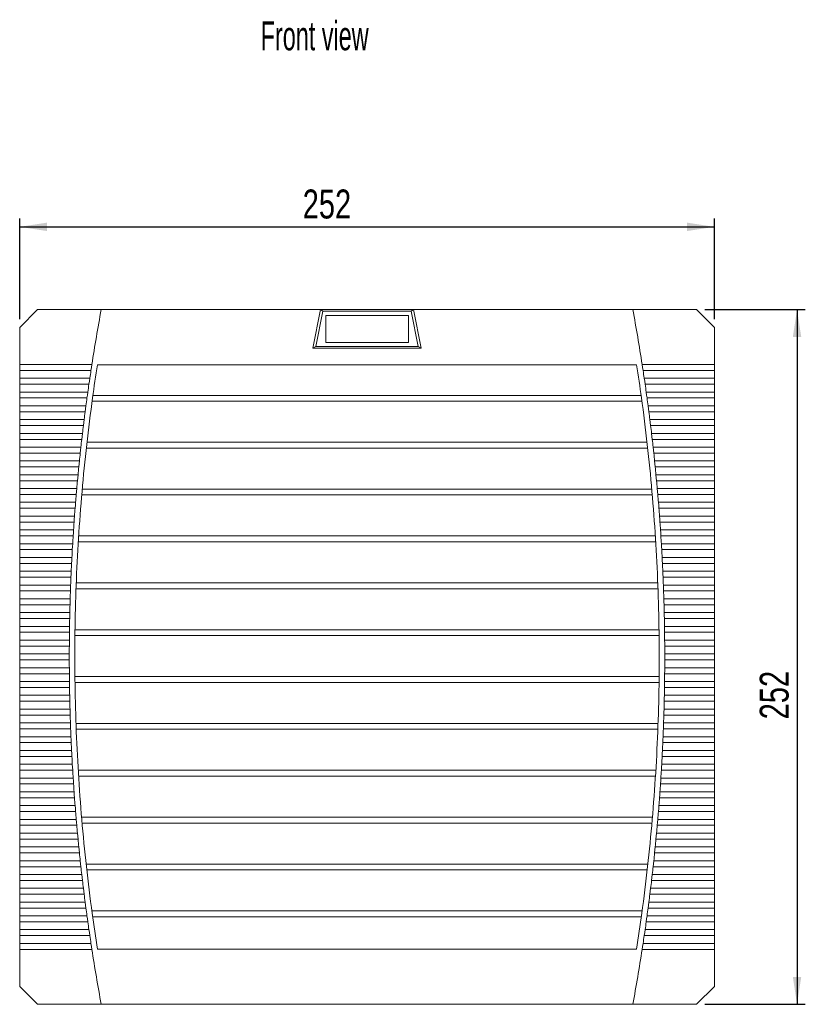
# Model space of a CAD drawing. Header units: millimetres. Extents: x 56 to 868, y 196 to 587.
# Tile 1 of 2: x 56 to 341, y 229 to 586. Entities that reach past the tile are written whole.
import ezdxf

# ---------------------------------------------------------------- set-up
doc = ezdxf.new("R2010")
doc.units = ezdxf.units.MM
doc.header["$LTSCALE"] = 3
doc.layers.add('AA', color=7, linetype='Continuous')
doc.styles.add('SLDTEXTSTYLE0', font='TXT', dxfattribs={"width": 0.75})
doc.styles.add('SLDTEXTSTYLE1', font='TXT', dxfattribs={"width": 0.605})
doc.dimstyles.new('SLDDIMSTYLE0', dxfattribs={"dimtxt": 10.5, "dimasz": 9.906, "dimexe": 0, "dimexo": 0.0625, "dimgap": 2.625, "dimtad": 1, "dimrnd": 1e-09, "dimzin": 12, "dimdsep": 46, "dimtxsty": 'SLDTEXTSTYLE0', "dimsah": 1, "dimcen": 0.09, "dimadec": 0, "dimazin": 3, "dimtfac": 1, "dimtofl": 0, "dimtmove": 0, "dimatfit": 3, "dimfxl": 1, "dimfrac": 2, "dimtolj": 1, "dimtzin": 12, "dimarcsym": 0})

# ---------------------------------------------------------------- blocks, each defined once
blk = doc.blocks.new('*D3')
at = {"layer": 'AA', "color": 7}
for p, q in [((56.22, 477.64), (56.22, 514.14)), ((56.22, 511.14), (308.22, 511.14)), ((308.22, 477.64), (308.22, 514.14))]:
    blk.add_line(p, q, dxfattribs=at)
for points in [[(56.22, 511.14), (66.13, 509.61), (66.13, 512.66)], [(308.22, 511.14), (298.31, 512.66), (298.31, 509.61)]]:
    blk.add_solid(points, dxfattribs=at)
at = {"layer": 'AA', "color": 7, "insert": (158.89, 524.67, 14.23), "char_height": 10.5, "attachment_point": 1, "style": 'SLDTEXTSTYLE0'}
blk.add_mtext('252', dxfattribs=at)
blk = doc.blocks.new('*D4')
at = {"layer": 'AA', "color": 7}
for p, q in [((304.72, 481.14), (341.22, 481.14)), ((338.22, 481.14), (338.22, 229.14)), ((304.72, 229.14), (341.22, 229.14))]:
    blk.add_line(p, q, dxfattribs=at)
for points in [[(338.22, 481.14), (336.7, 471.23), (339.74, 471.23)], [(338.22, 229.14), (339.74, 239.04), (336.7, 239.04)]]:
    blk.add_solid(points, dxfattribs=at)
at = {"layer": 'AA', "color": 7, "insert": (324.68, 332.51, 14.23), "char_height": 10.5, "attachment_point": 1, "rotation": 90, "style": 'SLDTEXTSTYLE0'}
blk.add_mtext('252', dxfattribs=at)

msp = doc.modelspace()

# ---------------------------------------------------------------- linework, layer by layer
at = {"color": 7, "linetype": 'Continuous', "lineweight": 15}
for p, q in [((62.719, 481.137), (56.219, 474.637)), ((85.804, 481.137), (62.719, 481.137)), ((165.344, 481.137), (85.804, 481.137)), ((165.344, 481.137), (162.573, 467.137)), ((166.245, 480.537), (163.711, 467.737)), ((166.245, 480.537), (165.344, 481.137)), ((199.094, 481.137), (165.344, 481.137)), ((198.194, 480.537), (166.245, 480.537)), ((167.219, 479.037), (197.219, 479.037)), ((167.219, 469.237), (167.219, 479.037)), ((197.219, 479.037), (197.219, 469.237)), ((199.094, 481.137), (198.194, 480.537)), ((200.727, 467.737), (198.194, 480.537)), ((201.865, 467.137), (199.094, 481.137)), ((278.635, 481.137), (199.094, 481.137)), ((301.719, 481.137), (278.635, 481.137)), ((308.219, 474.637), (301.719, 481.137)), ((56.219, 474.637), (56.219, 461.214)), ((308.219, 461.214), (308.219, 474.637)), ((197.219, 469.237), (167.219, 469.237)), ((162.573, 467.137), (163.711, 467.737)), ((162.573, 467.137), (201.865, 467.137)), ((163.711, 467.737), (200.727, 467.737)), ((200.727, 467.737), (201.865, 467.137)), ((56.219, 461.214), (82.41, 461.214)), ((56.219, 461.214), (56.219, 459.06)), ((82.41, 461.214), (82.243, 460.137)), ((280.017, 461.137), (84.422, 461.137)), ((282.029, 461.214), (308.219, 461.214)), ((282.195, 460.137), (282.029, 461.214)), ((308.219, 459.06), (308.219, 461.214)), ((82.079, 459.06), (56.219, 459.06)), ((56.219, 459.06), (56.219, 456.214)), ((82.243, 460.137), (82.079, 459.06)), ((282.195, 460.137), (282.36, 459.06)), ((308.219, 459.06), (282.36, 459.06)), ((308.219, 456.214), (308.219, 459.06)), ((56.219, 456.214), (81.652, 456.214)), ((56.219, 456.214), (56.219, 454.06)), ((81.337, 454.06), (56.219, 454.06)), ((56.219, 454.06), (56.219, 451.214)), ((81.494, 455.137), (81.337, 454.06)), ((81.652, 456.214), (81.494, 455.137)), ((282.787, 456.214), (308.219, 456.214)), ((282.945, 455.137), (282.787, 456.214)), ((282.945, 455.137), (283.102, 454.06)), ((308.219, 454.06), (283.102, 454.06)), ((308.219, 454.06), (308.219, 456.214)), ((308.219, 451.214), (308.219, 454.06)), ((56.219, 451.214), (80.931, 451.214)), ((56.219, 451.214), (56.219, 449.06)), ((80.781, 450.137), (80.632, 449.06)), ((80.931, 451.214), (80.781, 450.137)), ((281.655, 450.021), (82.784, 450.021)), ((283.507, 451.214), (308.219, 451.214)), ((283.658, 450.137), (283.507, 451.214)), ((283.658, 450.137), (283.806, 449.06)), ((308.219, 449.06), (308.219, 451.214)), ((80.632, 449.06), (56.219, 449.06)), ((56.219, 449.06), (56.219, 446.214)), ((82.493, 447.887), (281.946, 447.887)), ((308.219, 449.06), (283.806, 449.06)), ((308.219, 446.214), (308.219, 449.06)), ((56.219, 446.214), (80.248, 446.214)), ((56.219, 446.214), (56.219, 444.06)), ((79.965, 444.06), (56.219, 444.06)), ((56.219, 444.06), (56.219, 441.214)), ((80.105, 445.137), (79.965, 444.06)), ((80.248, 446.214), (80.105, 445.137)), ((284.191, 446.214), (308.219, 446.214)), ((284.333, 445.137), (284.191, 446.214)), ((284.333, 445.137), (284.474, 444.06)), ((308.219, 444.06), (284.474, 444.06)), ((308.219, 444.06), (308.219, 446.214)), ((308.219, 441.214), (308.219, 444.06)), ((56.219, 441.214), (79.602, 441.214)), ((56.219, 441.214), (56.219, 439.06)), ((79.467, 440.137), (79.335, 439.06)), ((79.602, 441.214), (79.467, 440.137)), ((284.837, 441.214), (308.219, 441.214)), ((284.971, 440.137), (284.837, 441.214)), ((284.971, 440.137), (285.104, 439.06)), ((308.219, 439.06), (308.219, 441.214)), ((79.335, 439.06), (56.219, 439.06)), ((56.219, 439.06), (56.219, 436.214)), ((56.219, 436.214), (78.992, 436.214)), ((56.219, 436.214), (56.219, 434.06)), ((78.992, 436.214), (78.866, 435.137)), ((308.219, 439.06), (285.104, 439.06)), ((285.446, 436.214), (308.219, 436.214)), ((285.573, 435.137), (285.446, 436.214)), ((308.219, 436.214), (308.219, 439.06)), ((308.219, 434.06), (308.219, 436.214)), ((78.741, 434.06), (56.219, 434.06)), ((56.219, 434.06), (56.219, 431.214)), ((78.866, 435.137), (78.741, 434.06)), ((283.803, 433.021), (80.635, 433.021)), ((285.573, 435.137), (285.697, 434.06)), ((308.219, 434.06), (285.697, 434.06)), ((308.219, 431.214), (308.219, 434.06)), ((56.219, 431.214), (78.42, 431.214)), ((56.219, 431.214), (56.219, 429.06)), ((78.185, 429.06), (56.219, 429.06)), ((56.219, 429.06), (56.219, 426.214)), ((78.302, 430.137), (78.185, 429.06)), ((78.42, 431.214), (78.302, 430.137)), ((80.398, 430.887), (284.041, 430.887)), ((286.019, 431.214), (308.219, 431.214)), ((286.137, 430.137), (286.019, 431.214)), ((286.137, 430.137), (286.254, 429.06)), ((308.219, 429.06), (286.254, 429.06)), ((308.219, 429.06), (308.219, 431.214)), ((308.219, 426.214), (308.219, 429.06)), ((56.219, 426.214), (77.885, 426.214)), ((56.219, 426.214), (56.219, 424.06)), ((77.774, 425.137), (77.665, 424.06)), ((77.885, 426.214), (77.774, 425.137)), ((286.554, 426.214), (308.219, 426.214)), ((286.665, 425.137), (286.554, 426.214)), ((286.665, 425.137), (286.773, 424.06)), ((308.219, 424.06), (308.219, 426.214)), ((77.665, 424.06), (56.219, 424.06)), ((56.219, 424.06), (56.219, 421.214)), ((308.219, 424.06), (286.773, 424.06)), ((308.219, 421.214), (308.219, 424.06)), ((56.219, 421.214), (77.386, 421.214)), ((56.219, 421.214), (56.219, 419.06)), ((77.182, 419.06), (56.219, 419.06)), ((56.219, 419.06), (56.219, 416.214)), ((77.283, 420.137), (77.182, 419.06)), ((77.386, 421.214), (77.283, 420.137)), ((287.053, 421.214), (308.219, 421.214)), ((287.155, 420.137), (287.053, 421.214)), ((287.155, 420.137), (287.256, 419.06)), ((308.219, 419.06), (287.256, 419.06)), ((308.219, 419.06), (308.219, 421.214)), ((308.219, 416.214), (308.219, 419.06)), ((56.219, 416.214), (56.219, 414.06)), ((56.219, 416.214), (76.924, 416.214)), ((76.829, 415.137), (76.736, 414.06)), ((76.924, 416.214), (76.829, 415.137)), ((285.524, 416.021), (78.915, 416.021)), ((287.515, 416.214), (308.219, 416.214)), ((287.609, 415.137), (287.515, 416.214)), ((287.609, 415.137), (287.703, 414.06)), ((308.219, 414.06), (308.219, 416.214)), ((76.736, 414.06), (56.219, 414.06)), ((56.219, 414.06), (56.219, 411.214)), ((56.219, 411.214), (76.499, 411.214)), ((56.219, 411.214), (56.219, 409.06)), ((76.499, 411.214), (76.412, 410.137)), ((78.73, 413.887), (285.709, 413.887)), ((308.219, 414.06), (287.703, 414.06)), ((287.94, 411.214), (308.219, 411.214)), ((288.027, 410.137), (287.94, 411.214)), ((308.219, 411.214), (308.219, 414.06)), ((308.219, 409.06), (308.219, 411.214)), ((76.327, 409.06), (56.219, 409.06)), ((56.219, 409.06), (56.219, 406.214)), ((76.412, 410.137), (76.327, 409.06)), ((288.027, 410.137), (288.112, 409.06)), ((308.219, 409.06), (288.112, 409.06)), ((308.219, 406.214), (308.219, 409.06)), ((56.219, 406.214), (76.11, 406.214)), ((56.219, 406.214), (56.219, 404.06)), ((75.953, 404.06), (56.219, 404.06)), ((56.219, 404.06), (56.219, 401.214)), ((76.031, 405.137), (75.953, 404.06)), ((76.11, 406.214), (76.031, 405.137)), ((288.329, 406.214), (308.219, 406.214)), ((288.408, 405.137), (288.329, 406.214)), ((288.408, 405.137), (288.485, 404.06)), ((308.219, 404.06), (288.485, 404.06)), ((308.219, 404.06), (308.219, 406.214)), ((308.219, 401.214), (308.219, 404.06)), ((56.219, 401.214), (75.757, 401.214)), ((56.219, 401.214), (56.219, 399.06)), ((75.686, 400.137), (75.617, 399.06)), ((75.757, 401.214), (75.686, 400.137)), ((288.681, 401.214), (308.219, 401.214)), ((288.753, 400.137), (288.681, 401.214)), ((288.753, 400.137), (288.822, 399.06)), ((308.219, 399.06), (308.219, 401.214)), ((75.617, 399.06), (56.219, 399.06)), ((56.219, 399.06), (56.219, 396.214)), ((77.486, 396.887), (286.952, 396.887)), ((286.82, 399.021), (77.618, 399.021)), ((308.219, 399.06), (288.822, 399.06)), ((308.219, 396.214), (308.219, 399.06)), ((56.219, 396.214), (75.441, 396.214)), ((56.219, 396.214), (56.219, 394.06)), ((75.316, 394.06), (56.219, 394.06)), ((56.219, 394.06), (56.219, 391.214)), ((75.378, 395.137), (75.316, 394.06)), ((75.441, 396.214), (75.378, 395.137)), ((288.997, 396.214), (308.219, 396.214)), ((289.061, 395.137), (288.997, 396.214)), ((289.061, 395.137), (289.122, 394.06)), ((308.219, 394.06), (289.122, 394.06)), ((308.219, 394.06), (308.219, 396.214)), ((308.219, 391.214), (308.219, 394.06)), ((56.219, 391.214), (75.162, 391.214)), ((56.219, 391.214), (56.219, 389.06)), ((75.106, 390.137), (75.053, 389.06)), ((75.162, 391.214), (75.106, 390.137)), ((289.277, 391.214), (308.219, 391.214)), ((289.332, 390.137), (289.277, 391.214)), ((289.332, 390.137), (289.386, 389.06)), ((308.219, 389.06), (308.219, 391.214)), ((75.053, 389.06), (56.219, 389.06)), ((56.219, 389.06), (56.219, 386.214)), ((56.219, 386.214), (74.919, 386.214)), ((56.219, 386.214), (56.219, 384.06)), ((74.919, 386.214), (74.871, 385.137)), ((308.219, 389.06), (289.386, 389.06)), ((289.52, 386.214), (308.219, 386.214)), ((289.568, 385.137), (289.52, 386.214)), ((308.219, 386.214), (308.219, 389.06)), ((308.219, 384.06), (308.219, 386.214)), ((74.825, 384.06), (56.219, 384.06)), ((56.219, 384.06), (56.219, 381.214)), ((74.871, 385.137), (74.825, 384.06)), ((289.568, 385.137), (289.614, 384.06)), ((308.219, 384.06), (289.614, 384.06)), ((308.219, 381.214), (308.219, 384.06)), ((56.219, 381.214), (74.712, 381.214)), ((56.219, 381.214), (56.219, 379.06)), ((74.634, 379.06), (56.219, 379.06)), ((56.219, 379.06), (56.219, 376.214)), ((74.672, 380.137), (74.634, 379.06)), ((74.712, 381.214), (74.672, 380.137)), ((76.665, 379.887), (287.774, 379.887)), ((287.695, 382.021), (76.744, 382.021)), ((289.727, 381.214), (308.219, 381.214)), ((289.767, 380.137), (289.727, 381.214)), ((289.767, 380.137), (289.805, 379.06)), ((308.219, 379.06), (289.805, 379.06)), ((308.219, 379.06), (308.219, 381.214)), ((308.219, 376.214), (308.219, 379.06)), ((56.219, 376.214), (74.541, 376.214)), ((56.219, 376.214), (56.219, 374.06)), ((74.509, 375.137), (74.478, 374.06)), ((74.541, 376.214), (74.509, 375.137)), ((289.898, 376.214), (308.219, 376.214)), ((289.93, 375.137), (289.898, 376.214)), ((289.93, 375.137), (289.96, 374.06)), ((308.219, 374.06), (308.219, 376.214)), ((74.478, 374.06), (56.219, 374.06)), ((56.219, 374.06), (56.219, 371.214)), ((308.219, 374.06), (289.96, 374.06)), ((308.219, 371.214), (308.219, 374.06)), ((56.219, 371.214), (74.406, 371.214)), ((56.219, 371.214), (56.219, 369.06)), ((74.36, 369.06), (56.219, 369.06)), ((56.219, 369.06), (56.219, 366.214)), ((74.382, 370.137), (74.36, 369.06)), ((74.406, 371.214), (74.382, 370.137)), ((290.032, 371.214), (308.219, 371.214)), ((290.057, 370.137), (290.032, 371.214)), ((290.057, 370.137), (290.079, 369.06)), ((308.219, 369.06), (290.079, 369.06)), ((308.219, 369.06), (308.219, 371.214)), ((308.219, 366.214), (308.219, 369.06)), ((56.219, 366.214), (74.308, 366.214)), ((56.219, 366.214), (56.219, 364.06)), ((74.292, 365.137), (74.277, 364.06)), ((74.308, 366.214), (74.292, 365.137)), ((288.148, 365.021), (76.29, 365.021)), ((290.131, 366.214), (308.219, 366.214)), ((290.147, 365.137), (290.131, 366.214)), ((290.147, 365.137), (290.162, 364.06)), ((308.219, 364.06), (308.219, 366.214)), ((74.277, 364.06), (56.219, 364.06)), ((56.219, 364.06), (56.219, 361.214)), ((56.219, 361.214), (74.246, 361.214)), ((56.219, 361.214), (56.219, 359.06)), ((74.246, 361.214), (74.237, 360.137)), ((76.263, 362.887), (288.176, 362.887)), ((308.219, 364.06), (290.162, 364.06)), ((290.193, 361.214), (308.219, 361.214)), ((290.201, 360.137), (290.193, 361.214)), ((308.219, 361.214), (308.219, 364.06)), ((308.219, 359.06), (308.219, 361.214)), ((74.23, 359.06), (56.219, 359.06)), ((56.219, 359.06), (56.219, 356.214)), ((74.237, 360.137), (74.23, 359.06)), ((290.201, 360.137), (290.208, 359.06)), ((308.219, 359.06), (290.208, 359.06)), ((308.219, 356.214), (308.219, 359.06)), ((56.219, 356.214), (74.22, 356.214)), ((56.219, 356.214), (56.219, 354.06)), ((74.22, 354.06), (56.219, 354.06)), ((56.219, 354.06), (56.219, 351.214)), ((74.22, 356.214), (74.219, 355.137)), ((74.219, 355.137), (74.22, 354.06)), ((290.218, 356.214), (308.219, 356.214)), ((290.219, 355.137), (290.218, 356.214)), ((290.219, 355.137), (290.218, 354.06)), ((308.219, 354.06), (290.218, 354.06)), ((308.219, 354.06), (308.219, 356.214)), ((308.219, 351.214), (308.219, 354.06)), ((56.219, 351.214), (74.23, 351.214)), ((56.219, 351.214), (56.219, 349.06)), ((74.23, 351.214), (74.237, 350.137)), ((74.237, 350.137), (74.246, 349.06)), ((290.201, 350.137), (290.193, 349.06)), ((290.201, 350.137), (290.208, 351.214)), ((290.208, 351.214), (308.219, 351.214)), ((308.219, 349.06), (308.219, 351.214)), ((74.246, 349.06), (56.219, 349.06)), ((56.219, 349.06), (56.219, 346.214)), ((288.183, 348.021), (76.256, 348.021)), ((308.219, 349.06), (290.193, 349.06)), ((308.219, 346.214), (308.219, 349.06)), ((56.219, 346.214), (74.277, 346.214)), ((56.219, 346.214), (56.219, 344.06)), ((74.308, 344.06), (56.219, 344.06)), ((56.219, 344.06), (56.219, 341.214)), ((74.277, 346.214), (74.292, 345.137)), ((74.292, 345.137), (74.308, 344.06)), ((76.281, 345.887), (288.157, 345.887)), ((290.147, 345.137), (290.131, 344.06)), ((308.219, 344.06), (290.131, 344.06)), ((290.147, 345.137), (290.162, 346.214)), ((290.162, 346.214), (308.219, 346.214)), ((308.219, 344.06), (308.219, 346.214)), ((308.219, 341.214), (308.219, 344.06)), ((56.219, 341.214), (74.36, 341.214)), ((56.219, 341.214), (56.219, 339.06)), ((74.36, 341.214), (74.382, 340.137)), ((74.382, 340.137), (74.406, 339.06)), ((290.057, 340.137), (290.032, 339.06)), ((290.057, 340.137), (290.079, 341.214)), ((290.079, 341.214), (308.219, 341.214)), ((308.219, 339.06), (308.219, 341.214)), ((74.406, 339.06), (56.219, 339.06)), ((56.219, 339.06), (56.219, 336.214)), ((56.219, 336.214), (74.478, 336.214)), ((56.219, 336.214), (56.219, 334.06)), ((74.478, 336.214), (74.509, 335.137)), ((289.93, 335.137), (289.96, 336.214)), ((289.96, 336.214), (308.219, 336.214)), ((308.219, 339.06), (290.032, 339.06)), ((308.219, 336.214), (308.219, 339.06)), ((308.219, 334.06), (308.219, 336.214)), ((74.541, 334.06), (56.219, 334.06)), ((56.219, 334.06), (56.219, 331.214)), ((74.509, 335.137), (74.541, 334.06)), ((289.93, 335.137), (289.898, 334.06)), ((308.219, 334.06), (289.898, 334.06)), ((308.219, 331.214), (308.219, 334.06)), ((56.219, 331.214), (74.634, 331.214)), ((56.219, 331.214), (56.219, 329.06)), ((74.712, 329.06), (56.219, 329.06)), ((56.219, 329.06), (56.219, 326.214)), ((74.634, 331.214), (74.672, 330.137)), ((74.672, 330.137), (74.712, 329.06)), ((287.797, 331.021), (76.642, 331.021)), ((76.72, 328.887), (287.719, 328.887)), ((289.767, 330.137), (289.727, 329.06)), ((308.219, 329.06), (289.727, 329.06)), ((289.767, 330.137), (289.805, 331.214)), ((289.805, 331.214), (308.219, 331.214)), ((308.219, 329.06), (308.219, 331.214)), ((308.219, 326.214), (308.219, 329.06)), ((56.219, 326.214), (74.825, 326.214)), ((56.219, 326.214), (56.219, 324.06)), ((74.825, 326.214), (74.871, 325.137)), ((74.871, 325.137), (74.919, 324.06)), ((289.568, 325.137), (289.52, 324.06)), ((289.568, 325.137), (289.614, 326.214)), ((289.614, 326.214), (308.219, 326.214)), ((308.219, 324.06), (308.219, 326.214)), ((74.919, 324.06), (56.219, 324.06)), ((56.219, 324.06), (56.219, 321.214)), ((308.219, 324.06), (289.52, 324.06)), ((308.219, 321.214), (308.219, 324.06)), ((56.219, 321.214), (75.053, 321.214)), ((56.219, 321.214), (56.219, 319.06)), ((75.162, 319.06), (56.219, 319.06)), ((56.219, 319.06), (56.219, 316.214)), ((75.053, 321.214), (75.106, 320.137)), ((75.106, 320.137), (75.162, 319.06)), ((289.332, 320.137), (289.277, 319.06)), ((308.219, 319.06), (289.277, 319.06)), ((289.332, 320.137), (289.386, 321.214)), ((289.386, 321.214), (308.219, 321.214)), ((308.219, 319.06), (308.219, 321.214)), ((308.219, 316.214), (308.219, 319.06)), ((56.219, 316.214), (75.316, 316.214)), ((56.219, 316.214), (56.219, 314.06)), ((75.316, 316.214), (75.378, 315.137)), ((75.378, 315.137), (75.441, 314.06)), ((289.061, 315.137), (288.997, 314.06)), ((289.061, 315.137), (289.122, 316.214)), ((289.122, 316.214), (308.219, 316.214)), ((308.219, 314.06), (308.219, 316.214)), ((75.441, 314.06), (56.219, 314.06)), ((56.219, 314.06), (56.219, 311.214)), ((56.219, 311.214), (75.617, 311.214)), ((56.219, 311.214), (56.219, 309.06)), ((75.617, 311.214), (75.686, 310.137)), ((286.991, 314.021), (77.447, 314.021)), ((77.578, 311.887), (286.861, 311.887)), ((288.753, 310.137), (288.822, 311.214)), ((288.822, 311.214), (308.219, 311.214)), ((308.219, 314.06), (288.997, 314.06)), ((308.219, 311.214), (308.219, 314.06)), ((308.219, 309.06), (308.219, 311.214)), ((75.757, 309.06), (56.219, 309.06)), ((56.219, 309.06), (56.219, 306.214)), ((75.686, 310.137), (75.757, 309.06)), ((288.753, 310.137), (288.681, 309.06)), ((308.219, 309.06), (288.681, 309.06)), ((308.219, 306.214), (308.219, 309.06)), ((56.219, 306.214), (75.953, 306.214)), ((56.219, 306.214), (56.219, 304.06)), ((76.11, 304.06), (56.219, 304.06)), ((56.219, 304.06), (56.219, 301.214)), ((75.953, 306.214), (76.031, 305.137)), ((76.031, 305.137), (76.11, 304.06)), ((288.408, 305.137), (288.329, 304.06)), ((308.219, 304.06), (288.329, 304.06)), ((288.408, 305.137), (288.485, 306.214)), ((288.485, 306.214), (308.219, 306.214)), ((308.219, 304.06), (308.219, 306.214)), ((308.219, 301.214), (308.219, 304.06)), ((56.219, 301.214), (76.327, 301.214)), ((56.219, 301.214), (56.219, 299.06)), ((76.327, 301.214), (76.412, 300.137)), ((76.412, 300.137), (76.499, 299.06)), ((288.027, 300.137), (287.94, 299.06)), ((288.027, 300.137), (288.112, 301.214)), ((288.112, 301.214), (308.219, 301.214)), ((308.219, 299.06), (308.219, 301.214)), ((76.499, 299.06), (56.219, 299.06)), ((56.219, 299.06), (56.219, 296.214)), ((285.764, 297.021), (78.675, 297.021)), ((308.219, 299.06), (287.94, 299.06)), ((308.219, 296.214), (308.219, 299.06)), ((56.219, 296.214), (76.736, 296.214)), ((56.219, 296.214), (56.219, 294.06)), ((76.924, 294.06), (56.219, 294.06)), ((56.219, 294.06), (56.219, 291.214)), ((76.736, 296.214), (76.829, 295.137)), ((76.829, 295.137), (76.924, 294.06)), ((78.859, 294.887), (285.58, 294.887)), ((287.609, 295.137), (287.515, 294.06)), ((308.219, 294.06), (287.515, 294.06)), ((287.609, 295.137), (287.703, 296.214)), ((287.703, 296.214), (308.219, 296.214)), ((308.219, 294.06), (308.219, 296.214)), ((308.219, 291.214), (308.219, 294.06)), ((56.219, 291.214), (77.182, 291.214)), ((56.219, 291.214), (56.219, 289.06)), ((77.182, 291.214), (77.283, 290.137)), ((77.283, 290.137), (77.386, 289.06)), ((287.155, 290.137), (287.053, 289.06)), ((287.155, 290.137), (287.256, 291.214)), ((287.256, 291.214), (308.219, 291.214)), ((308.219, 289.06), (308.219, 291.214)), ((77.386, 289.06), (56.219, 289.06)), ((56.219, 289.06), (56.219, 286.214)), ((56.219, 286.214), (77.665, 286.214)), ((56.219, 286.214), (56.219, 284.06)), ((77.665, 286.214), (77.774, 285.137)), ((286.665, 285.137), (286.773, 286.214)), ((286.773, 286.214), (308.219, 286.214)), ((308.219, 289.06), (287.053, 289.06)), ((308.219, 286.214), (308.219, 289.06)), ((308.219, 284.06), (308.219, 286.214)), ((77.885, 284.06), (56.219, 284.06)), ((56.219, 284.06), (56.219, 281.214)), ((77.774, 285.137), (77.885, 284.06)), ((286.665, 285.137), (286.554, 284.06)), ((308.219, 284.06), (286.554, 284.06)), ((308.219, 281.214), (308.219, 284.06)), ((56.219, 281.214), (78.185, 281.214)), ((56.219, 281.214), (56.219, 279.06)), ((78.42, 279.06), (56.219, 279.06)), ((56.219, 279.06), (56.219, 276.214)), ((78.185, 281.214), (78.302, 280.137)), ((78.302, 280.137), (78.42, 279.06)), ((284.112, 280.021), (80.326, 280.021)), ((286.137, 280.137), (286.019, 279.06)), ((308.219, 279.06), (286.019, 279.06)), ((286.137, 280.137), (286.254, 281.214)), ((286.254, 281.214), (308.219, 281.214)), ((308.219, 279.06), (308.219, 281.214)), ((308.219, 276.214), (308.219, 279.06)), ((56.219, 276.214), (78.741, 276.214)), ((56.219, 276.214), (56.219, 274.06)), ((78.741, 276.214), (78.866, 275.137)), ((78.866, 275.137), (78.992, 274.06)), ((80.564, 277.887), (283.875, 277.887)), ((285.573, 275.137), (285.446, 274.06)), ((285.573, 275.137), (285.697, 276.214)), ((285.697, 276.214), (308.219, 276.214)), ((308.219, 274.06), (308.219, 276.214)), ((78.992, 274.06), (56.219, 274.06)), ((56.219, 274.06), (56.219, 271.214)), ((308.219, 274.06), (285.446, 274.06)), ((308.219, 271.214), (308.219, 274.06)), ((56.219, 271.214), (79.335, 271.214)), ((56.219, 271.214), (56.219, 269.06)), ((79.602, 269.06), (56.219, 269.06)), ((56.219, 269.06), (56.219, 266.214)), ((79.335, 271.214), (79.467, 270.137)), ((79.467, 270.137), (79.602, 269.06)), ((284.971, 270.137), (284.837, 269.06)), ((308.219, 269.06), (284.837, 269.06)), ((284.971, 270.137), (285.104, 271.214)), ((285.104, 271.214), (308.219, 271.214)), ((308.219, 269.06), (308.219, 271.214)), ((308.219, 266.214), (308.219, 269.06)), ((56.219, 266.214), (79.965, 266.214)), ((56.219, 266.214), (56.219, 264.06)), ((79.965, 266.214), (80.105, 265.137)), ((80.105, 265.137), (80.248, 264.06)), ((284.333, 265.137), (284.191, 264.06)), ((284.333, 265.137), (284.474, 266.214)), ((284.474, 266.214), (308.219, 266.214)), ((308.219, 264.06), (308.219, 266.214)), ((80.248, 264.06), (56.219, 264.06)), ((56.219, 264.06), (56.219, 261.214)), ((56.219, 261.214), (80.632, 261.214)), ((56.219, 261.214), (56.219, 259.06)), ((80.632, 261.214), (80.781, 260.137)), ((282.034, 263.021), (82.405, 263.021)), ((82.696, 260.887), (281.743, 260.887)), ((283.658, 260.137), (283.806, 261.214)), ((283.806, 261.214), (308.219, 261.214)), ((308.219, 264.06), (284.191, 264.06)), ((308.219, 261.214), (308.219, 264.06)), ((308.219, 259.06), (308.219, 261.214)), ((80.931, 259.06), (56.219, 259.06)), ((56.219, 259.06), (56.219, 256.214)), ((80.781, 260.137), (80.931, 259.06)), ((283.658, 260.137), (283.507, 259.06)), ((308.219, 259.06), (283.507, 259.06)), ((308.219, 256.214), (308.219, 259.06)), ((56.219, 256.214), (81.337, 256.214)), ((56.219, 256.214), (56.219, 254.06)), ((81.652, 254.06), (56.219, 254.06)), ((56.219, 254.06), (56.219, 251.214)), ((81.337, 256.214), (81.494, 255.137)), ((81.494, 255.137), (81.652, 254.06)), ((282.945, 255.137), (282.787, 254.06)), ((308.219, 254.06), (282.787, 254.06)), ((282.945, 255.137), (283.102, 256.214)), ((283.102, 256.214), (308.219, 256.214)), ((308.219, 254.06), (308.219, 256.214)), ((308.219, 251.214), (308.219, 254.06)), ((56.219, 251.214), (82.079, 251.214)), ((56.219, 251.214), (56.219, 249.06)), ((82.079, 251.214), (82.243, 250.137)), ((82.243, 250.137), (82.41, 249.06)), ((282.029, 249.06), (282.195, 250.137)), ((282.195, 250.137), (282.36, 251.214)), ((282.36, 251.214), (308.219, 251.214)), ((308.219, 249.06), (308.219, 251.214)), ((82.41, 249.06), (56.219, 249.06)), ((56.219, 249.06), (56.219, 235.637)), ((84.422, 249.137), (280.017, 249.137)), ((308.219, 249.06), (282.029, 249.06)), ((308.219, 235.637), (308.219, 249.06)), ((56.219, 235.637), (62.719, 229.137)), ((301.719, 229.137), (308.219, 235.637)), ((62.719, 229.137), (85.804, 229.137)), ((85.804, 229.137), (278.635, 229.137)), ((278.635, 229.137), (301.719, 229.137))]:
    msp.add_line(p, q, dxfattribs=at)
for centre, radius, start, end in [((765.219, 355.137), 691, 169.493654, 171.169472), ((-400.781, 355.137), 691, 8.830528, 10.506346), ((765.219, 355.137), 689, 171.150117, 172.158705), ((-400.781, 355.137), 689, 7.841295, 8.849883), ((765.219, 355.137), 691, 171.35018, 171.588797), ((-400.781, 355.137), 691, 8.411203, 8.64982), ((765.219, 355.137), 691, 171.769306, 172.007668), ((-400.781, 355.137), 691, 7.992332, 8.230694), ((765.219, 355.137), 691, 172.18799, 172.42611), ((765.219, 355.137), 689, 172.158705, 173.583439), ((-400.781, 355.137), 689, 6.416561, 7.841295), ((-400.781, 355.137), 691, 7.57389, 7.81201), ((765.219, 355.137), 691, 172.606253, 172.844145), ((-400.781, 355.137), 691, 7.155855, 7.393747), ((765.219, 355.137), 691, 173.024121, 173.261799), ((-400.781, 355.137), 691, 6.738201, 6.975879), ((765.219, 355.137), 691, 173.441617, 173.679092), ((765.219, 355.137), 689, 173.583439, 175.004199), ((-400.781, 355.137), 689, 4.995801, 6.416561), ((-400.781, 355.137), 691, 6.320908, 6.558383), ((765.219, 355.137), 691, 173.858763, 174.09605), ((-400.781, 355.137), 691, 5.90395, 6.141237), ((765.219, 355.137), 691, 174.275582, 174.512693), ((-400.781, 355.137), 691, 5.487307, 5.724418), ((765.219, 355.137), 691, 174.692098, 174.929046), ((-400.781, 355.137), 691, 5.070954, 5.307902), ((765.219, 355.137), 689, 175.004199, 176.421886), ((-400.781, 355.137), 689, 3.578114, 4.995801), ((765.219, 355.137), 691, 175.108333, 175.345131), ((-400.781, 355.137), 691, 4.654869, 4.891667), ((765.219, 355.137), 691, 175.524309, 175.76097), ((-400.781, 355.137), 691, 4.23903, 4.475691), ((765.219, 355.137), 691, 175.940048, 176.176585), ((-400.781, 355.137), 691, 3.823415, 4.059952), ((765.219, 355.137), 691, 176.355574, 176.591999), ((765.219, 355.137), 689, 176.421886, 177.837382), ((-400.781, 355.137), 689, 2.162618, 3.578114), ((-400.781, 355.137), 691, 3.408001, 3.644426), ((765.219, 355.137), 691, 176.770908, 177.007233), ((-400.781, 355.137), 691, 2.992767, 3.229092), ((765.219, 355.137), 691, 177.186072, 177.42231), ((-400.781, 355.137), 691, 2.57769, 2.813928), ((765.219, 355.137), 691, 177.601088, 177.837252), ((-400.781, 355.137), 691, 2.162748, 2.398912), ((765.219, 355.137), 691, 178.015978, 178.252081), ((765.219, 355.137), 689, 177.837382, 179.251558), ((-400.781, 355.137), 689, 0.748442, 2.162618), ((-400.781, 355.137), 691, 1.747919, 1.984022), ((765.219, 355.137), 691, 178.430765, 178.666817), ((-400.781, 355.137), 691, 1.333183, 1.569235), ((765.219, 355.137), 691, 178.845469, 179.081484), ((-400.781, 355.137), 691, 0.918516, 1.154531), ((765.219, 355.137), 691, 179.260112, 179.496103), ((765.219, 355.137), 689, 179.251558, 180.665278), ((-400.781, 355.137), 689, 359.334722, 0.748442), ((-400.781, 355.137), 691, 0.503897, 0.739888), ((765.219, 355.137), 691, 179.674717, 179.910695), ((-400.781, 355.137), 691, 0.089305, 0.325283), ((765.219, 355.137), 691, 180.089305, 180.325283), ((-400.781, 355.137), 691, 359.674717, 359.910695), ((765.219, 355.137), 691, 180.503897, 180.739888), ((765.219, 355.137), 689, 180.665278, 182.079403), ((-400.781, 355.137), 689, 357.920597, 359.334722), ((-400.781, 355.137), 691, 359.260112, 359.496103), ((765.219, 355.137), 691, 180.918516, 181.154531), ((-400.781, 355.137), 691, 358.845469, 359.081484), ((765.219, 355.137), 691, 181.333183, 181.569235), ((-400.781, 355.137), 691, 358.430765, 358.666817), ((765.219, 355.137), 691, 181.747919, 181.984022), ((-400.781, 355.137), 691, 358.015978, 358.252081), ((765.219, 355.137), 691, 182.162748, 182.398912), ((765.219, 355.137), 689, 182.079403, 183.494798), ((-400.781, 355.137), 689, 356.505202, 357.920597), ((-400.781, 355.137), 691, 357.601088, 357.837252), ((765.219, 355.137), 691, 182.57769, 182.813928), ((-400.781, 355.137), 691, 357.186072, 357.42231), ((765.219, 355.137), 691, 182.992767, 183.229092), ((-400.781, 355.137), 691, 356.770908, 357.007233), ((765.219, 355.137), 691, 183.408001, 183.644426), ((765.219, 355.137), 689, 183.494798, 184.912331), ((-400.781, 355.137), 689, 355.087669, 356.505202), ((-400.781, 355.137), 691, 356.355574, 356.591999), ((765.219, 355.137), 691, 183.823415, 184.059952), ((-400.781, 355.137), 691, 355.940048, 356.176585), ((765.219, 355.137), 691, 184.23903, 184.475691), ((-400.781, 355.137), 691, 355.524309, 355.76097), ((765.219, 355.137), 691, 184.654869, 184.891667), ((-400.781, 355.137), 691, 355.108333, 355.345131), ((765.219, 355.137), 691, 185.070954, 185.307902), ((765.219, 355.137), 689, 184.912331, 186.332886), ((-400.781, 355.137), 689, 353.667114, 355.087669), ((-400.781, 355.137), 691, 354.692098, 354.929046), ((765.219, 355.137), 691, 185.487307, 185.724418), ((-400.781, 355.137), 691, 354.275582, 354.512693), ((765.219, 355.137), 691, 185.90395, 186.141237), ((-400.781, 355.137), 691, 353.858763, 354.09605), ((765.219, 355.137), 691, 186.320908, 186.558383), ((765.219, 355.137), 689, 186.332886, 187.757361), ((-400.781, 355.137), 689, 352.242639, 353.667114), ((-400.781, 355.137), 691, 353.441617, 353.679092), ((765.219, 355.137), 691, 186.738201, 186.975879), ((-400.781, 355.137), 691, 353.024121, 353.261799), ((765.219, 355.137), 691, 187.155855, 187.393747), ((-400.781, 355.137), 691, 352.606253, 352.844145), ((765.219, 355.137), 691, 187.57389, 187.81201), ((765.219, 355.137), 689, 187.757361, 188.849883), ((-400.781, 355.137), 689, 351.150117, 352.242639), ((-400.781, 355.137), 691, 352.18799, 352.42611), ((765.219, 355.137), 691, 187.992332, 188.230694), ((-400.781, 355.137), 691, 351.769306, 352.007668), ((765.219, 355.137), 691, 188.411203, 188.64982), ((-400.781, 355.137), 691, 351.35018, 351.588797), ((765.219, 355.137), 691, 188.830528, 190.506346), ((-400.781, 355.137), 691, 349.493654, 351.169472)]:
    msp.add_arc(centre, radius, start, end, dxfattribs=at)

# ---------------------------------------------------------------- texts
at = {"layer": 'AA', "color": 7, "insert": (143.631, 585.671), "char_height": 10.5, "attachment_point": 1, "style": 'SLDTEXTSTYLE1'}
msp.add_mtext('Front view', dxfattribs=at)

# ---------------------------------------------------------------- dimensions: what is measured, and where the dimension line sits
at = {"layer": 'AA', "color": 7}
dim = msp.add_linear_dim(base=(308.219, 511.137), p1=(56.219, 474.637), p2=(308.219, 474.637), dimstyle='SLDDIMSTYLE0', dxfattribs=at)
dim.commit()
dim.dimension.update_dxf_attribs({"geometry": '*D3', "text_midpoint": (174.793, 511.137), "dimtype": 160})
dim = msp.add_linear_dim(base=(338.219, 229.137), p1=(301.719, 481.137), p2=(301.719, 229.137), angle=90, dimstyle='SLDDIMSTYLE0', dxfattribs=at)
dim.commit()
dim.dimension.update_dxf_attribs({"geometry": '*D4', "text_midpoint": (338.219, 348.417), "dimtype": 160})

doc.saveas('drawing.dxf')
